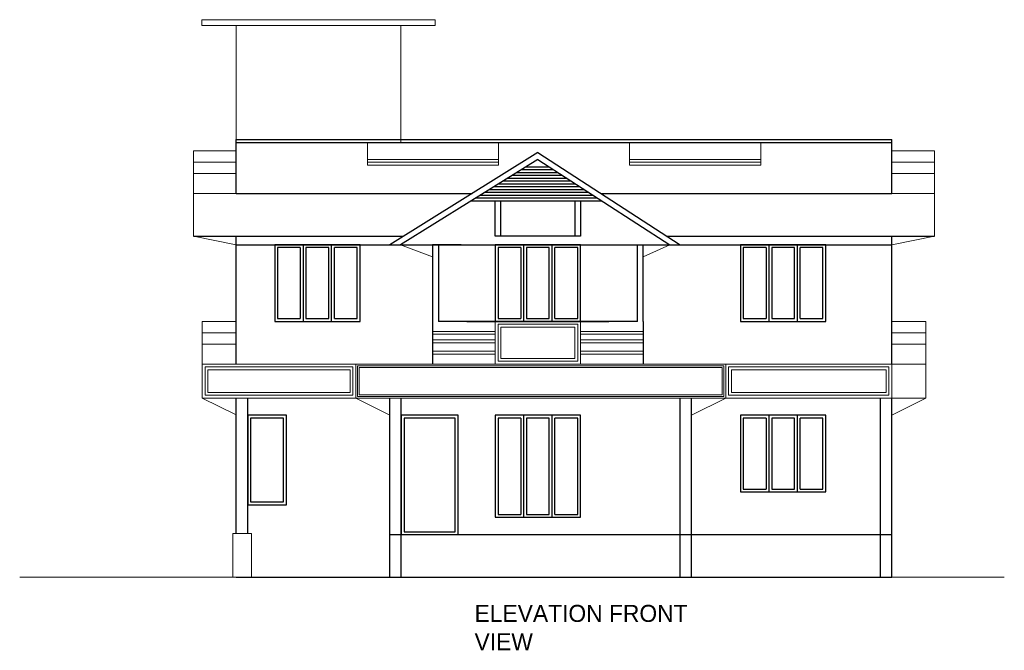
# Model space of a CAD drawing. Header units: inches. Extents: x -100 to 1476, y -184 to 112.
# Tile 28 of 36: x 310 to 328, y 0 to 11. Entities that reach past the tile are written whole.
import ezdxf

# ---------------------------------------------------------------- set-up
doc = ezdxf.new("R2010")
doc.units = ezdxf.units.IN
doc.header["$MEASUREMENT"] = 0

msp = doc.modelspace()

# ---------------------------------------------------------------- linework, layer by layer
at = {"color": 3, "linetype": 'ByBlock', "lineweight": 18, "ltscale": 0.0008}
for p, q in [((317.74267, 11.15968), (313.64428, 11.15968)), ((313.64428, 11.05968), (313.64428, 11.15968)), ((317.74267, 11.05968), (317.74267, 11.15968)), ((314.24428, 11.05968), (313.64428, 11.05968)), ((314.24428, 9.00073), (314.24428, 11.05968)), ((314.24428, 11.05968), (317.14267, 11.05968)), ((317.14267, 9.00073), (317.14267, 11.05968)), ((317.14267, 11.05968), (317.74267, 11.05968)), ((314.24786, 8.10073), (314.24786, 9.05073)), ((313.49786, 8.10073), (313.49786, 8.85073)), ((313.49786, 8.85073), (314.24786, 8.85073)), ((316.55279, 9.00073), (316.55279, 8.60073)), ((318.85773, 9.00073), (318.85773, 8.60073)), ((321.16267, 9.00073), (321.16267, 8.60073)), ((323.4676, 9.00073), (323.4676, 8.60073)), ((326.52254, 8.85073), (325.77254, 8.85073)), ((326.52254, 8.10073), (326.52254, 8.85073)), ((318.85773, 8.70073), (316.55279, 8.70073)), ((323.4676, 8.70073), (321.16267, 8.70073)), ((313.49786, 8.65073), (314.24786, 8.65073)), ((318.85773, 8.65073), (316.55279, 8.65073)), ((318.85773, 8.60073), (316.55279, 8.60073)), ((323.4676, 8.65073), (321.16267, 8.65073)), ((323.4676, 8.60073), (321.16267, 8.60073)), ((326.52254, 8.65073), (325.77254, 8.65073)), ((313.49786, 8.45073), (314.24786, 8.45073)), ((326.52254, 8.45073), (325.77254, 8.45073)), ((313.49786, 7.35073), (313.49786, 8.10073)), ((313.49786, 8.10073), (314.24786, 8.10073)), ((326.52254, 8.10073), (325.77254, 8.10073)), ((326.52254, 7.35073), (326.52254, 8.10073)), ((313.49786, 7.35073), (314.24786, 7.20073)), ((326.52254, 7.35073), (325.77254, 7.20073)), ((326.52254, 7.35073), (326.52254, 7.35073)), ((317.13708, 7.20073), (317.7002, 6.98663)), ((321.4002, 6.98663), (321.86812, 7.20073)), ((313.64786, 5.10073), (313.64786, 5.85073)), ((313.64786, 5.85073), (314.24786, 5.85073)), ((326.37254, 5.85073), (325.77254, 5.85073)), ((326.37254, 5.10073), (326.37254, 5.85073)), ((313.64786, 5.65073), (314.24786, 5.65073)), ((318.8002, 5.67573), (317.7002, 5.67573)), ((318.8002, 5.62573), (317.7002, 5.62573)), ((321.4002, 5.67573), (320.3002, 5.67573)), ((321.4002, 5.62573), (320.3002, 5.62573)), ((325.77254, 5.10073), (325.77254, 5.70073)), ((326.37254, 5.65073), (325.77254, 5.65073)), ((313.64786, 5.45073), (314.24786, 5.45073)), ((318.8002, 5.52573), (317.7002, 5.52573)), ((318.8002, 5.47573), (317.7002, 5.47573)), ((321.4002, 5.52573), (320.3002, 5.52573)), ((321.4002, 5.47573), (320.3002, 5.47573)), ((326.37254, 5.45073), (325.77254, 5.45073)), ((318.8002, 5.32573), (317.7002, 5.32573)), ((318.8002, 5.27573), (317.7002, 5.27573)), ((321.4002, 5.32573), (320.3002, 5.32573)), ((321.4002, 5.27573), (320.3002, 5.27573)), ((314.24786, 5.10073), (313.64786, 5.10073)), ((313.64786, 5.10073), (313.64786, 5.10073)), ((313.64786, 5.10073), (313.64786, 4.50073)), ((316.34786, 4.50073), (316.34786, 5.10073)), ((322.8521, 4.50073), (322.8521, 5.10073)), ((325.77254, 5.10073), (326.37254, 5.10073)), ((326.37254, 5.10073), (326.37254, 4.50073)), ((313.64786, 4.50073), (314.24786, 4.20482)), ((316.94786, 4.20073), (316.34786, 4.50073)), ((322.2521, 4.20073), (322.8521, 4.50073)), ((325.77254, 4.20073), (326.37254, 4.50073)), ((325.77254, 4.50073), (326.37254, 4.50073)), ((326.37254, 4.50073), (326.37254, 4.50073)), ((314.24786, 1.35073), (310.43929, 1.35073)), ((325.77254, 1.35073), (327.75109, 1.35073))]:
    msp.add_line(p, q, dxfattribs=at)
at = {"color": 3, "linetype": 'ByBlock', "ltscale": 0.0008}
for p, q in [((314.24786, 8.10073), (314.24786, 9.05073)), ((314.24786, 9.05073), (325.77254, 9.05073)), ((325.77254, 8.10073), (325.77254, 9.05073)), ((314.24786, 9.00073), (325.77254, 9.00073)), ((319.5502, 8.82073), (316.94786, 7.20073)), ((319.54914, 8.70228), (317.13708, 7.20073)), ((319.54914, 8.70228), (321.86812, 7.20073)), ((319.5502, 8.82073), (322.0521, 7.20073)), ((319.2618, 8.5234), (319.8254, 8.5234)), ((319.34212, 8.5734), (319.74818, 8.5734)), ((318.94052, 8.3234), (320.13428, 8.3234)), ((319.02084, 8.3734), (320.05706, 8.3734)), ((319.10116, 8.4234), (319.97984, 8.4234)), ((319.18148, 8.4734), (319.90262, 8.4734)), ((318.69956, 8.1734), (320.36593, 8.1734)), ((318.77988, 8.2234), (320.28871, 8.2234)), ((318.8602, 8.2734), (320.21149, 8.2734)), ((314.24786, 8.10073), (318.3936, 8.10073)), ((318.37829, 7.9734), (320.67481, 7.9734)), ((318.45861, 8.0234), (320.59759, 8.0234)), ((318.53893, 8.0734), (320.52037, 8.0734)), ((318.61925, 8.1234), (320.44315, 8.1234)), ((318.8002, 7.35073), (318.8002, 7.9734)), ((318.9002, 7.35073), (318.9002, 7.9734)), ((320.2002, 7.9734), (320.2002, 7.35073)), ((320.3002, 7.9734), (320.3002, 7.35073)), ((320.66216, 8.10073), (325.77254, 8.10073)), ((313.49786, 7.35073), (317.18881, 7.35073)), ((314.24786, 5.10073), (314.24786, 7.35073)), ((320.3002, 7.35073), (318.8002, 7.35073)), ((321.82045, 7.35073), (326.52254, 7.35073)), ((325.77254, 5.10073), (325.77254, 7.35073)), ((314.24786, 7.20073), (325.77254, 7.20073)), ((316.42286, 7.20073), (314.92286, 7.20073)), ((314.92286, 7.20073), (314.92286, 5.85073)), ((315.37286, 7.15073), (314.97286, 7.15073)), ((314.97286, 7.15073), (314.97286, 5.90073)), ((315.37286, 7.15073), (315.37286, 5.90073)), ((315.42286, 7.20073), (315.42286, 5.85073)), ((315.87286, 7.15073), (315.47286, 7.15073)), ((315.47286, 7.15073), (315.47286, 5.90073)), ((315.87286, 5.90073), (315.87286, 7.15073)), ((315.92286, 5.85073), (315.92286, 7.20073)), ((315.97286, 5.90073), (315.97286, 7.15073)), ((316.37286, 7.15073), (315.97286, 7.15073)), ((316.37286, 5.90073), (316.37286, 7.15073)), ((316.42286, 5.85073), (316.42286, 7.20073)), ((318.2002, 7.20073), (317.7002, 7.20073)), ((317.7002, 7.20073), (317.7002, 5.10073)), ((317.8002, 7.20073), (317.8002, 5.85073)), ((320.3002, 7.20073), (318.8002, 7.20073)), ((318.8002, 7.20073), (318.8002, 5.85073)), ((318.8502, 7.15073), (318.8502, 5.90073)), ((319.2502, 7.15073), (318.8502, 7.15073)), ((319.2502, 7.15073), (319.2502, 5.90073)), ((319.3002, 7.20073), (319.3002, 5.85073)), ((319.3502, 7.15073), (319.3502, 5.90073)), ((319.7502, 7.15073), (319.3502, 7.15073)), ((319.7502, 5.90073), (319.7502, 7.15073)), ((319.8002, 5.85073), (319.8002, 7.20073)), ((319.8502, 5.90073), (319.8502, 7.15073)), ((320.2502, 7.15073), (319.8502, 7.15073)), ((320.2502, 5.90073), (320.2502, 7.15073)), ((320.3002, 5.85073), (320.3002, 7.20073)), ((321.3002, 5.85073), (321.3002, 7.20073)), ((321.4002, 5.85073), (321.4002, 7.20073)), ((324.61254, 7.20073), (323.11254, 7.20073)), ((323.11254, 7.20073), (323.11254, 5.85073)), ((323.56254, 7.15073), (323.16254, 7.15073)), ((323.16254, 7.15073), (323.16254, 5.90073)), ((323.56254, 7.15073), (323.56254, 5.90073)), ((323.61254, 7.20073), (323.61254, 5.85073)), ((324.06254, 7.15073), (323.66254, 7.15073)), ((323.66254, 7.15073), (323.66254, 5.90073)), ((324.06254, 5.90073), (324.06254, 7.15073)), ((324.11254, 5.85073), (324.11254, 7.20073)), ((324.16254, 5.90073), (324.16254, 7.15073)), ((324.56254, 7.15073), (324.16254, 7.15073)), ((324.56254, 5.90073), (324.56254, 7.15073)), ((324.61254, 5.85073), (324.61254, 7.20073)), ((314.97286, 5.90073), (315.37286, 5.90073)), ((315.47286, 5.90073), (315.87286, 5.90073)), ((315.97286, 5.90073), (316.37286, 5.90073)), ((318.8502, 5.90073), (319.2502, 5.90073)), ((319.3502, 5.90073), (319.7502, 5.90073)), ((319.8502, 5.90073), (320.2502, 5.90073)), ((323.16254, 5.90073), (323.56254, 5.90073)), ((323.66254, 5.90073), (324.06254, 5.90073)), ((324.16254, 5.90073), (324.56254, 5.90073)), ((314.92286, 5.85073), (316.42286, 5.85073)), ((321.3002, 5.85073), (317.8002, 5.85073)), ((318.3002, 5.85073), (320.8002, 5.85073)), ((318.8002, 5.85073), (320.3002, 5.85073)), ((321.4002, 5.85073), (321.4002, 5.10073)), ((323.11254, 5.85073), (324.61254, 5.85073)), ((314.24786, 2.12084), (314.24786, 4.50073)), ((314.24786, 4.35073), (314.24786, 4.50073)), ((314.44786, 2.12084), (314.44786, 4.50073)), ((316.94786, 1.35073), (316.94786, 4.50073)), ((316.94786, 4.35073), (316.94786, 4.50073)), ((317.14786, 1.35073), (317.14786, 4.50073)), ((322.0521, 1.35073), (322.0521, 4.50073)), ((322.0521, 4.35073), (322.0521, 4.50073)), ((322.2521, 1.35073), (322.2521, 4.50073)), ((325.57254, 1.35073), (325.57254, 4.50073)), ((325.77254, 1.35073), (325.77254, 4.50073)), ((325.77254, 4.35073), (325.77254, 4.50073)), ((320.3002, 4.20073), (318.8002, 4.20073)), ((318.8002, 4.20073), (318.8002, 2.40538)), ((319.3002, 4.20073), (319.3002, 2.40538)), ((319.8002, 2.40538), (319.8002, 4.20073)), ((320.3002, 2.40538), (320.3002, 4.20073)), ((324.61254, 4.20073), (323.11254, 4.20073)), ((323.11254, 4.20073), (323.11254, 2.85073)), ((323.61254, 4.20073), (323.61254, 2.85073)), ((324.11254, 2.85073), (324.11254, 4.20073)), ((324.61254, 2.85073), (324.61254, 4.20073)), ((319.2502, 4.15073), (318.8502, 4.15073)), ((318.8502, 4.15073), (318.8502, 2.45538)), ((319.2502, 4.15073), (319.2502, 2.45538)), ((319.7502, 4.15073), (319.3502, 4.15073)), ((319.3502, 4.15073), (319.3502, 2.45538)), ((319.7502, 2.45538), (319.7502, 4.15073)), ((319.8502, 2.45538), (319.8502, 4.15073)), ((320.2502, 4.15073), (319.8502, 4.15073)), ((320.2502, 2.45538), (320.2502, 4.15073)), ((323.56254, 4.15073), (323.16254, 4.15073)), ((323.16254, 4.15073), (323.16254, 2.90073)), ((323.56254, 4.15073), (323.56254, 2.90073)), ((324.06254, 4.15073), (323.66254, 4.15073)), ((323.66254, 4.15073), (323.66254, 2.90073)), ((324.06254, 2.90073), (324.06254, 4.15073)), ((324.16254, 2.90073), (324.16254, 4.15073)), ((324.56254, 4.15073), (324.16254, 4.15073)), ((324.56254, 2.90073), (324.56254, 4.15073)), ((323.11254, 2.85073), (324.61254, 2.85073)), ((323.16254, 2.90073), (323.56254, 2.90073)), ((323.66254, 2.90073), (324.06254, 2.90073)), ((324.16254, 2.90073), (324.56254, 2.90073)), ((318.8502, 2.45538), (319.2502, 2.45538)), ((319.3502, 2.45538), (319.7502, 2.45538)), ((319.8502, 2.45538), (320.2502, 2.45538)), ((318.8002, 2.40538), (320.3002, 2.40538)), ((316.94786, 2.10073), (325.77254, 2.10073)), ((314.24786, 1.35073), (325.77254, 1.35073))]:
    msp.add_line(p, q, dxfattribs=at)
for points in [[(314.92286, 5.85073), (316.42286, 5.85073), (316.42286, 7.20073), (314.92286, 7.20073)], [(323.11254, 5.85073), (324.61254, 5.85073), (324.61254, 7.20073), (323.11254, 7.20073)], [(315.12998, 4.20073), (314.44786, 4.20073), (314.44786, 2.62509), (315.12998, 2.62509)], [(317.14786, 2.10073), (318.14786, 2.10073), (318.14786, 4.20073), (317.14786, 4.20073)], [(323.11254, 2.85073), (324.61254, 2.85073), (324.61254, 4.20073), (323.11254, 4.20073)], [(315.07998, 4.15073), (314.49786, 4.15073), (314.49786, 2.67509), (315.07998, 2.67509)], [(317.19786, 2.15073), (318.09786, 2.15073), (318.09786, 4.15073), (317.19786, 4.15073)]]:
    msp.add_lwpolyline(points, close=True, dxfattribs=at)
at = {"color": 3, "linetype": 'ByBlock', "lineweight": 18, "ltscale": 0.0008}
for points in [[(320.3002, 5.85073), (318.8002, 5.85073), (318.8002, 5.10073), (320.3002, 5.10073)], [(320.2502, 5.80073), (318.8502, 5.80073), (318.8502, 5.15073), (320.2502, 5.15073)], [(320.2002, 5.75073), (318.9002, 5.75073), (318.9002, 5.20073), (320.2002, 5.20073)], [(316.34786, 4.50073), (313.64786, 4.50073), (313.64786, 5.10073), (316.34786, 5.10073)], [(316.29786, 4.55073), (313.69786, 4.55073), (313.69786, 5.05073), (316.29786, 5.05073)], [(322.8521, 4.50073), (316.34786, 4.50073), (316.34786, 5.10073), (322.8521, 5.10073)], [(322.8221, 4.53073), (316.37786, 4.53073), (316.37786, 5.07073), (322.8221, 5.07073)], [(322.7921, 4.56073), (316.40786, 4.56073), (316.40786, 5.04073), (322.7921, 5.04073)], [(322.8521, 5.10073), (325.77254, 5.10073), (325.77254, 4.50073), (322.8521, 4.50073)], [(322.9021, 5.05073), (325.72254, 5.05073), (325.72254, 4.55073), (322.9021, 4.55073)], [(316.24786, 4.60073), (313.74786, 4.60073), (313.74786, 5.00073), (316.24786, 5.00073)], [(322.9521, 5.00073), (325.67254, 5.00073), (325.67254, 4.60073), (322.9521, 4.60073)], [(314.51757, 2.12084), (314.18439, 2.12084), (314.18439, 1.35073), (314.51757, 1.35073)]]:
    msp.add_lwpolyline(points, close=True, dxfattribs=at)

# ---------------------------------------------------------------- texts
at = {"color": 0, "linetype": 'ByBlock', "insert": (318.43699, 0.86357), "char_height": 0.3, "width": 3.8813888, "attachment_point": 1}
msp.add_mtext('{\\fVani|b0|i0|c0|p34;ELEVATION FRONT  VIEW}', dxfattribs=at)

doc.saveas('drawing.dxf')
